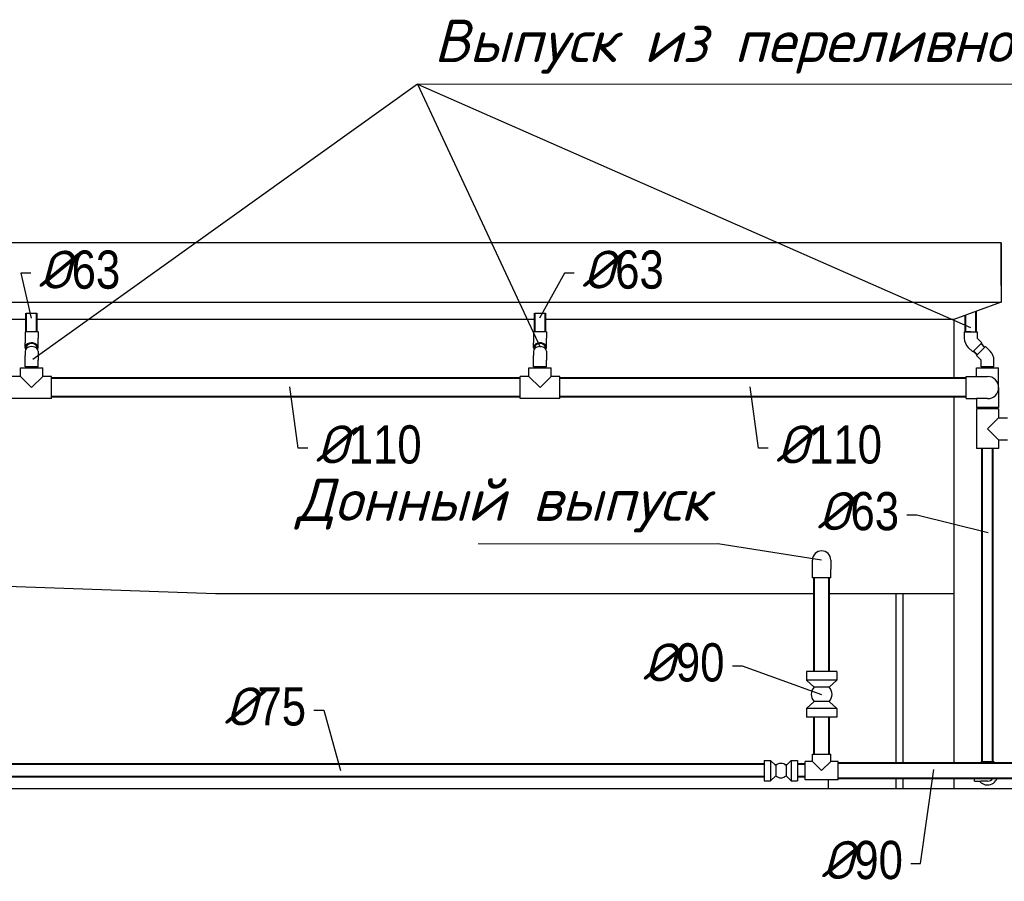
# Model space of a CAD drawing. Extents: x 4114239 to 5838486, y 780458 to 1383318.
# Tile 88 of 231: x 4337171 to 4342981, y 1090442 to 1095524. Entities that reach past the tile are written whole.
import ezdxf
from ezdxf.enums import TextEntityAlignment as Align

# ---------------------------------------------------------------- set-up
doc = ezdxf.new("R2010")
doc.units = 0
doc.header["$MEASUREMENT"] = 0
doc.layers.add('02', color=7, linetype='Continuous')
doc.layers.add('Основные', color=160, linetype='Continuous', lineweight=40)
doc.layers.add('ПЛАН', color=250, linetype='Continuous', lineweight=30)
doc.layers.add('Отметки', color=7, linetype='Continuous', lineweight=0, true_color=0x221726)
doc.styles.add('ГОСТ 250', font='isocpeui.ttf', dxfattribs={"height": 300})

msp = doc.modelspace()

# ---------------------------------------------------------------- linework, layer by layer
for p, q in [((4339518.2775, 1095143.9507), (4342781.7888, 1093707.9886)), ((4339518.2775, 1095143.9507), (4340242.3753, 1093592.0867)), ((4342962.917, 1094207.1252), (4316702.917, 1094207.1252)), ((4316702.917, 1093857.1252), (4342962.917, 1093857.1252)), ((4337209.9787, 1093755.3071), (4336301.417, 1093755.3071)), ((4340209.9787, 1093755.3071), (4337272.9787, 1093755.3071)), ((4340209.9787, 1093793.1587), (4340272.9787, 1093793.1587)), ((4342682.917, 1093755.3071), (4340272.9787, 1093755.3071))]:
    msp.add_line(p, q)
at = {"lineweight": 25}
for p, q in [((4342962.917, 1093957.1252), (4342962.917, 1094207.1252)), ((4342962.917, 1094207.1252), (4342962.917, 1093857.1252)), ((4342962.917, 1093857.1252), (4342682.917, 1093755.3071)), ((4342682.917, 1093755.3071), (4342682.917, 1093409.3875)), ((4342682.917, 1093299.3875), (4342682.917, 1092137.1252)), ((4338326.7424, 1092137.1252), (4336364.417, 1092206.3838)), ((4341857.917, 1092137.1252), (4338326.7424, 1092137.1252)), ((4342682.917, 1092137.1252), (4341947.917, 1092137.1252)), ((4348332.917, 1090987.1252), (4314952.917, 1090987.1252))]:
    msp.add_line(p, q, dxfattribs=at)
at = {"linetype": 'Continuous', "lineweight": 40, "extrusion": (0, 1, 0)}
for p, q in [((4342814.417, 1093683.2679), (4342814.417, 1093803.1252)), ((4337209.9787, 1093683.2209), (4337209.9787, 1093793.1587)), ((4337272.9787, 1093683.2209), (4337272.9787, 1093793.1587)), ((4340209.9787, 1093683.2209), (4340209.9787, 1093793.1587)), ((4340272.9787, 1093683.2209), (4340272.9787, 1093793.1587)), ((4342751.417, 1093683.1252), (4342751.417, 1093780.2162)), ((4342821.1142, 1093546.9956), (4342799.1721, 1093568.7403)), ((4342865.6623, 1093591.5437), (4342843.5181, 1093613.4888)), ((4342850.1934, 1093477.2073), (4342850.1934, 1093471.3875)), ((4342913.1934, 1093477.2073), (4342913.1934, 1093471.3875)), ((4340124.4787, 1093409.3875), (4337358.4787, 1093409.3875)), ((4342755.0934, 1093409.3875), (4340358.4787, 1093409.3875)), ((4340124.4787, 1093299.3875), (4337358.4787, 1093299.3875)), ((4342755.0934, 1093299.3875), (4340358.4787, 1093299.3875)), ((4342826.6934, 1093228.0084), (4342826.6934, 1093237.3875)), ((4342936.6934, 1093228.0084), (4342936.6934, 1093237.3875)), ((4342850.1934, 1091147.9479), (4342850.1934, 1092994.0084)), ((4342913.1934, 1091147.9479), (4342913.1934, 1092994.0084)), ((4341857.917, 1091679.4881), (4341857.917, 1092232.0252)), ((4341947.917, 1091679.4881), (4341947.917, 1092232.0252)), ((4341857.917, 1091192.1636), (4341857.917, 1091410.4881)), ((4341947.917, 1091192.1636), (4341947.917, 1091410.4881)), ((4341563.5148, 1091132.6636), (4336415.917, 1091132.6636)), ((4341805.917, 1091132.6636), (4341761.5148, 1091132.6636)), ((4341999.917, 1091140.1636), (4343666.3062, 1091140.1636)), ((4341563.5148, 1091057.6636), (4336415.917, 1091057.6636)), ((4341805.917, 1091057.6636), (4341761.5148, 1091057.6636)), ((4341999.917, 1091050.1636), (4343666.3062, 1091050.1636))]:
    msp.add_line(p, q, dxfattribs=at)
at = {"linetype": 'Continuous', "extrusion": (0, 1, 0)}
for p, q in [((4337209.9787, 1093793.1587), (4337272.9787, 1093793.1587)), ((4337203.4787, 1093683.1249), (4337203.4787, 1093645.1252)), ((4337279.4787, 1093683.1249), (4337279.4787, 1093645.1252)), ((4340203.4787, 1093683.1249), (4340203.4787, 1093645.1252)), ((4340279.4787, 1093683.1249), (4340279.4787, 1093645.1252)), ((4342744.7457, 1093682.9532), (4342820.7449, 1093683.2965)), ((4342744.7457, 1093682.9532), (4342744.9174, 1093644.9536)), ((4342782.8312, 1093683.1252), (4342751.417, 1093683.1252)), ((4342820.7449, 1093683.2965), (4342820.9166, 1093645.2969)), ((4337203.4787, 1093645.1252), (4337203.4787, 1093617.8629)), ((4337279.4787, 1093617.8629), (4337279.4787, 1093645.1252)), ((4340203.4787, 1093645.1252), (4340203.4787, 1093617.8629)), ((4340279.4787, 1093617.8629), (4340279.4787, 1093645.1252)), ((4342848.0935, 1093618.1057), (4342821.1024, 1093644.8541)), ((4337203.4787, 1093591.1145), (4337203.4787, 1093617.8629)), ((4337203.4787, 1093569.391), (4337203.4787, 1093542.521)), ((4337209.9787, 1093584.4202), (4337209.9787, 1093591.1145)), ((4337272.9787, 1093584.4202), (4337272.9787, 1093591.1145)), ((4337279.4787, 1093591.1145), (4337279.4787, 1093617.8629)), ((4337279.4787, 1093569.391), (4337279.4787, 1093542.521)), ((4340203.4787, 1093591.1145), (4340203.4787, 1093617.8629)), ((4340203.4787, 1093569.391), (4340203.4787, 1093542.521)), ((4340209.9787, 1093584.4202), (4340209.9787, 1093591.1145)), ((4340272.9787, 1093584.4202), (4340272.9787, 1093591.1145)), ((4340279.4787, 1093591.1145), (4340279.4787, 1093617.8629)), ((4340279.4787, 1093569.391), (4340279.4787, 1093542.521)), ((4342794.5967, 1093564.1234), (4342767.6056, 1093590.8718)), ((4342821.3451, 1093591.1145), (4342794.5967, 1093564.1234)), ((4342816.6396, 1093542.521), (4342870.3797, 1093596.2611)), ((4342848.0935, 1093618.1057), (4342821.3451, 1093591.1145)), ((4342870.3797, 1093596.2611), (4342897.2497, 1093569.391)), ((4337203.4787, 1093515.2073), (4337203.4787, 1093542.521)), ((4337203.4787, 1093477.2073), (4337203.4787, 1093515.2073)), ((4337279.4787, 1093542.521), (4337279.4787, 1093515.2073)), ((4337279.4787, 1093477.2073), (4337279.4787, 1093515.2073)), ((4340203.4787, 1093515.2073), (4340203.4787, 1093542.521)), ((4340203.4787, 1093477.2073), (4340203.4787, 1093515.2073)), ((4340279.4787, 1093542.521), (4340279.4787, 1093515.2073)), ((4340279.4787, 1093477.2073), (4340279.4787, 1093515.2073)), ((4342816.6396, 1093542.521), (4342843.5096, 1093515.6509)), ((4342843.6934, 1093477.2073), (4342843.6934, 1093515.2073)), ((4342919.6934, 1093477.2073), (4342919.6934, 1093515.2073)), ((4337175.9787, 1093471.3875), (4337306.9787, 1093471.3875)), ((4337175.9787, 1093419.8875), (4337175.9787, 1093471.3875)), ((4337279.4787, 1093477.2073), (4337203.4787, 1093477.2073)), ((4337209.9787, 1093477.2073), (4337209.9787, 1093471.3875)), ((4337272.9787, 1093477.2073), (4337272.9787, 1093471.3875)), ((4337306.9787, 1093419.8875), (4337306.9787, 1093471.3875)), ((4340175.9787, 1093471.3875), (4340306.9787, 1093471.3875)), ((4340175.9787, 1093419.8875), (4340175.9787, 1093471.3875)), ((4340279.4787, 1093477.2073), (4340203.4787, 1093477.2073)), ((4340209.9787, 1093477.2073), (4340209.9787, 1093471.3875)), ((4340272.9787, 1093477.2073), (4340272.9787, 1093471.3875)), ((4340306.9787, 1093419.8875), (4340306.9787, 1093471.3875)), ((4342816.1934, 1093471.3875), (4342881.6934, 1093471.3875)), ((4342816.1934, 1093419.8875), (4342816.1934, 1093471.3875)), ((4342919.6934, 1093477.2073), (4342843.6934, 1093477.2073)), ((4342881.6934, 1093471.3875), (4342947.1934, 1093471.3875)), ((4342947.1934, 1093354.3875), (4342947.1934, 1093471.3875)), ((4337175.9787, 1093419.8875), (4337124.4787, 1093419.8875)), ((4337175.9787, 1093419.8875), (4337241.4787, 1093354.3875)), ((4337241.4787, 1093354.3875), (4337306.9787, 1093419.8875)), ((4337358.4787, 1093419.8875), (4337306.9787, 1093419.8875)), ((4337358.4787, 1093288.8875), (4337358.4787, 1093419.8875)), ((4340124.4787, 1093288.8875), (4340124.4787, 1093419.8875)), ((4340175.9787, 1093419.8875), (4340124.4787, 1093419.8875)), ((4340175.9787, 1093419.8875), (4340241.4787, 1093354.3875)), ((4340241.4787, 1093354.3875), (4340306.9787, 1093419.8875)), ((4340358.4787, 1093419.8875), (4340306.9787, 1093419.8875)), ((4340358.4787, 1093288.8875), (4340358.4787, 1093419.8875)), ((4342755.0934, 1093288.8875), (4342755.0934, 1093419.8875)), ((4342755.0934, 1093419.8875), (4342816.0934, 1093419.8875)), ((4342816.0934, 1093419.8875), (4342881.6934, 1093419.8875)), ((4342947.1934, 1093354.3875), (4342947.1934, 1093237.3875)), ((4337358.4787, 1093288.8875), (4337124.4787, 1093288.8875)), ((4340358.4787, 1093288.8875), (4340124.4787, 1093288.8875)), ((4342755.0934, 1093288.8875), (4342816.0934, 1093288.8875)), ((4342881.6934, 1093288.8875), (4342816.0934, 1093288.8875)), ((4342816.1934, 1093288.8875), (4342816.1934, 1093237.3875)), ((4342881.6934, 1093237.3875), (4342816.1934, 1093237.3875)), ((4342947.1934, 1093228.0084), (4342816.1934, 1093228.0084)), ((4342816.1934, 1093228.0084), (4342816.1934, 1092994.0084)), ((4342947.1934, 1093237.3875), (4342881.6934, 1093237.3875)), ((4342947.1934, 1093228.0084), (4342947.1934, 1093176.5084)), ((4342947.1934, 1093176.5084), (4342881.6934, 1093111.0084)), ((4342947.1934, 1093176.5084), (4342998.6934, 1093176.5084)), ((4342881.6934, 1093111.0084), (4342947.1934, 1093045.5084)), ((4342947.1934, 1093045.5084), (4342998.6934, 1093045.5084)), ((4342947.1934, 1093045.5084), (4342947.1934, 1092994.0084)), ((4342947.1934, 1092994.0084), (4342816.1934, 1092994.0084)), ((4341848.917, 1092283.0252), (4341848.917, 1092337.1252)), ((4341956.917, 1092337.1252), (4341956.917, 1092283.0252)), ((4341848.917, 1092232.0252), (4341848.917, 1092283.0252)), ((4341956.917, 1092232.0252), (4341848.917, 1092232.0252)), ((4341956.917, 1092232.0252), (4341956.917, 1092283.0252)), ((4341992.417, 1091679.4881), (4341813.417, 1091679.4881)), ((4341813.417, 1091679.4881), (4341813.417, 1091628.4881)), ((4341992.417, 1091679.4881), (4341992.417, 1091628.4881)), ((4341992.417, 1091628.4881), (4341813.417, 1091628.4881)), ((4341858.167, 1091586.7381), (4341813.417, 1091628.4881)), ((4341858.167, 1091586.7381), (4341858.1663, 1091586.7373)), ((4341947.667, 1091586.7381), (4341858.167, 1091586.7381)), ((4341947.667, 1091586.7381), (4341992.417, 1091628.4881)), ((4341947.667, 1091586.7381), (4341947.6677, 1091586.7373)), ((4341858.167, 1091503.2381), (4341813.417, 1091461.4881)), ((4341947.667, 1091503.2381), (4341858.167, 1091503.2381)), ((4341947.667, 1091503.2381), (4341992.417, 1091461.4881)), ((4341992.417, 1091461.4881), (4341813.417, 1091461.4881)), ((4341813.417, 1091461.4881), (4341813.417, 1091410.4881)), ((4341992.417, 1091461.4881), (4341992.417, 1091410.4881)), ((4341992.417, 1091410.4881), (4341813.417, 1091410.4881)), ((4341848.917, 1091192.1636), (4341956.917, 1091192.1636)), ((4341848.917, 1091149.1636), (4341848.917, 1091192.1636)), ((4341956.917, 1091149.1636), (4341956.917, 1091192.1636)), ((4341563.5148, 1091155.1636), (4341563.5148, 1091035.1636)), ((4341563.5148, 1091155.1636), (4341601.5148, 1091155.1636)), ((4341601.5148, 1091155.1636), (4341601.5148, 1091035.1636)), ((4341632.0148, 1091125.1636), (4341601.5148, 1091155.1636)), ((4341624.9372, 1091132.1252), (4341640.9717, 1091132.1252)), ((4341632.0148, 1091125.1636), (4341632.0155, 1091125.1643)), ((4341632.0148, 1091125.1636), (4341632.0148, 1091065.1636)), ((4341684.058, 1091132.1252), (4341700.0925, 1091132.1252)), ((4341693.0148, 1091125.1636), (4341723.5148, 1091155.1636)), ((4341693.0148, 1091125.1636), (4341693.0148, 1091065.1636)), ((4341723.5148, 1091155.1636), (4341723.5148, 1091035.1636)), ((4341723.5148, 1091155.1636), (4341761.5148, 1091155.1636)), ((4341761.5148, 1091155.1636), (4341761.5148, 1091035.1636)), ((4341805.917, 1091041.1636), (4341805.917, 1091149.1636)), ((4341848.917, 1091149.1636), (4341805.917, 1091149.1636)), ((4341848.917, 1091149.1636), (4341902.917, 1091095.1636)), ((4341902.917, 1091095.1636), (4341956.917, 1091149.1636)), ((4341999.917, 1091149.1636), (4341956.917, 1091149.1636)), ((4341999.917, 1091041.1636), (4341999.917, 1091149.1636)), ((4342843.6934, 1091147.9479), (4342881.6934, 1091147.9479)), ((4342843.6934, 1091147.9479), (4342843.6934, 1091140.1636)), ((4342881.6934, 1091147.9479), (4342919.6934, 1091147.9479)), ((4342919.6934, 1091147.9479), (4342919.6934, 1091140.1636)), ((4341632.0148, 1091065.1636), (4341601.5148, 1091035.1636)), ((4341632.0148, 1091065.1636), (4341632.0155, 1091065.1629)), ((4341693.0148, 1091065.1636), (4341723.5148, 1091035.1636)), ((4341563.5148, 1091035.1636), (4341601.5148, 1091035.1636)), ((4341723.5148, 1091035.1636), (4341761.5148, 1091035.1636)), ((4341999.917, 1091041.1636), (4341805.917, 1091041.1636)), ((4342804.4934, 1091032.7479), (4342804.4934, 1091050.1636)), ((4342804.4934, 1091032.7479), (4342842.4934, 1091032.7479)), ((4342881.6934, 1091032.7479), (4342842.4934, 1091032.7479))]:
    msp.add_line(p, q, dxfattribs=at)
at = {"ltscale": 5}
msp.add_line((4341902.917, 1092337.1252), (4341289.6, 1092432.3372), dxfattribs=at)
at = {"color": 7, "lineweight": 25, "ltscale": 1000}
for points in [[(4337236.4232, 1094028.9423), (4337178.7627, 1094028.9423), (4337238.4911, 1093762.6618)], [(4340443.668, 1094029.114), (4340386.0075, 1094029.114), (4340238.4911, 1093762.8335)], [(4338871.6581, 1092997.8158), (4338813.9976, 1092997.8158), (4338764.4914, 1093358.2774)], [(4341587.9307, 1092997.8158), (4341530.2702, 1092997.8158), (4341480.7639, 1093358.2774)], [(4342406.1161, 1092604.3876), (4342463.7765, 1092604.3876), (4342884.8262, 1092498.5399)], [(4341376.087, 1091712.4822), (4341433.7475, 1091712.4822), (4341902.9155, 1091544.9881)], [(4338907.1225, 1091452.6206), (4338964.783, 1091452.6206), (4339063.0826, 1091095.3243)], [(4342428.8131, 1090547.0248), (4342486.4736, 1090547.0248), (4342564.4256, 1091101.2532)]]:
    msp.add_lwpolyline(points, dxfattribs=at)
at = {"linetype": 'Continuous'}
for centre, radius, start, end in [((4342821.544, 1093645.2997), 76.6274, 180.25882275, 225.25882269), ((4342821.544, 1093645.2997), 0.6274, 180.25882277, 225.25882318), ((4342843.066, 1093515.2073), 76.6274, 0, 45.00000008), ((4342843.066, 1093515.2073), 0.6274, 0, 45.00000038), ((4342881.6934, 1093354.3875), 65.5, 0, 90), ((4342881.6934, 1093354.3875), 65.5, 270, 0), ((4341902.917, 1092337.1252), 54, 0, 180), ((4341902.9155, 1091544.9881), 61.2004, 136.98631555, 223.01462066), ((4341902.9185, 1091544.9881), 61.2004, 316.98537934, 43.01368445), ((4341662.5148, 1091095.165), 42.7805, 44.52518169, 135.47347902), ((4341662.5148, 1091095.1622), 42.7805, 224.52652098, 315.47481831), ((4342881.6934, 1091070.7479), 60, 219.29648019, 270), ((4342881.6934, 1091070.7479), 38, 270, 327.2011532), ((4342881.6934, 1091070.7479), 60, 270, 339.93590394)]:
    msp.add_arc(centre, radius, start, end, dxfattribs=at)
for centre, major_axis, ratio, start_param, end_param in [((4337241.4787, 1093683.1249), (38, 0), 0.004517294, 1.570796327, 3.141592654), ((4337241.4787, 1093683.1249), (38, 0), 0.004517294, 0, 1.570796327), ((4340241.4787, 1093683.1249), (38, 0), 0.004517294, 1.570796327, 3.141592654), ((4340241.4787, 1093683.1249), (38, 0), 0.004517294, 0, 1.570796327), ((4337241.4787, 1093591.1145), (-38, 0), 0.710293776, 2.726446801, 6.283185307), ((4340241.4787, 1093591.1145), (-38, 0), 0.710293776, 2.726446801, 6.283185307), ((4337241.4787, 1093569.391), (38, 0), 0.707106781, 0, 3.141592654), ((4337241.4787, 1093591.1145), (-38, 0), 0.710293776, 0, 0.415145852), ((4337241.4787, 1093591.1145), (-31.5, 0), 0.710293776, 3.141592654, 6.283185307), ((4340241.4787, 1093569.391), (38, 0), 0.707106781, 0, 3.141592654), ((4340241.4787, 1093591.1145), (-38, 0), 0.710293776, 0, 0.415145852), ((4340241.4787, 1093591.1145), (-31.5, 0), 0.710293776, 3.141592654, 6.283185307)]:
    msp.add_ellipse(centre, major_axis=major_axis, ratio=ratio, start_param=start_param, end_param=end_param, dxfattribs=at)
at = {"layer": '02'}
msp.add_line((4339518.2775, 1095143.9507), (4337247.966, 1093520.0968), dxfattribs=at)
at = {"layer": 'Отметки'}
for p, q in [((4344496.2563, 1095143.9507), (4339518.2775, 1095143.9507)), ((4339875.6, 1092432.3372), (4341289.6, 1092432.3372))]:
    msp.add_line(p, q, dxfattribs=at)
at = {"layer": 'ПЛАН'}
for p, q in [((4342342.917, 1091140.1636), (4342342.917, 1092136.7845)), ((4342382.917, 1092135.8245), (4342382.917, 1091140.1636)), ((4342682.917, 1092137.1252), (4342682.917, 1091140.1636)), ((4341942.917, 1090987.1252), (4341942.917, 1091041.1636)), ((4342342.917, 1090987.1252), (4342342.917, 1091050.1636)), ((4342382.917, 1091050.1636), (4342382.917, 1090987.1252)), ((4342682.917, 1091050.1636), (4342682.917, 1090987.1252))]:
    msp.add_line(p, q, dxfattribs=at)

# ---------------------------------------------------------------- texts
at = {"layer": 'Основные', "color": 0, "style": 'ГОСТ 250'}
msp.add_text('Выпуск из переливного лотка', height=250, dxfattribs=at).set_placement((4339615.2216, 1095273.9126))
msp.add_text('Донный выпуск  ', height=250, dxfattribs=at).set_placement((4338802.4533, 1092693.0097), align=Align.MIDDLE_LEFT)
at = {"layer": 'Основные', "color": 0, "char_height": 225, "style": 'ГОСТ 250'}
for s, insert, attachment_point in [('%%C{\\fArial Narrow|b0|i0|c0|p34;63}', (4337282.7317, 1093934.3692), 7), ('%%C{\\fArial Narrow|b0|i0|c0|p34;63}', (4340489.9765, 1093934.5409), 7), ('%%C{\\fArial Narrow|b0|i0|c0|p34;110}', (4338917.9666, 1092903.2427), 7), ('%%C{\\fArial Narrow|b0|i0|c0|p34;110}', (4341634.2392, 1092903.2427), 7), ('%%C{\\fArial Narrow|b0|i0|c0|p34;63}', (4342359.8075, 1092509.8146), 9), ('%%C{\\fArial Narrow|b0|i0|c0|p34;90}', (4341329.7785, 1091617.9091), 9), ('%%C{\\fArial Narrow|b0|i0|c0|p34;75}', (4338860.814, 1091358.0475), 9), ('%%C{\\fArial Narrow|b0|i0|c0|p34;90}', (4342382.5046, 1090452.4517), 9)]:
    msp.add_mtext(s, dxfattribs=dict(at, insert=insert, attachment_point=attachment_point))

doc.saveas('drawing.dxf')
